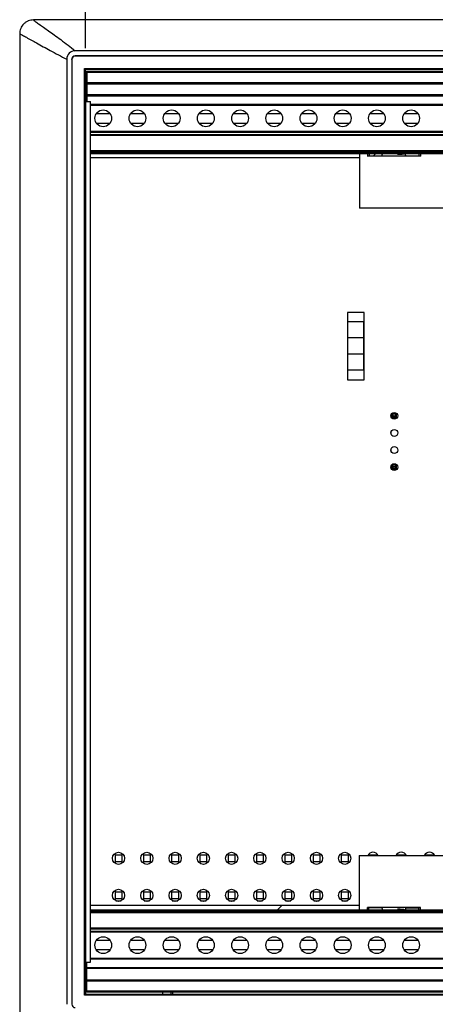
# Model space of a CAD drawing. Header units: inches. Extents: x 0 to 34, y 0 to 22.
# Tile 14 of 37: x 5.4 to 6.7, y 13.2 to 16. Entities that reach past the tile are written whole.
import ezdxf

# ---------------------------------------------------------------- set-up
doc = ezdxf.new("R2010")
doc.units = ezdxf.units.IN
doc.header["$LTSCALE"] = 1.87
doc.header["$MEASUREMENT"] = 0
doc.layers.get('0').update_dxf_attribs({"linetype": 'CONTINUOUS'})
for name, color, linetype in [('02___PRT_ALL_AXES', 7, 'CONTINUOUS'), ('0_COMPONENTS', 7, 'CONTINUOUS'), ('DIMENSIONS', 7, 'CONTINUOUS')]:
    doc.layers.add(name, color=color, linetype=linetype)
doc.styles.get("Standard").update_dxf_attribs({"font": 'txt', "width": 0.8})
doc.dimstyles.new('DIMSTYLE_1', dxfattribs={"dimtxt": 0.125, "dimasz": 0.18, "dimexe": 0.18, "dimexo": 0.0625, "dimgap": 0.09, "dimtad": 0, "dimtih": 1, "dimtoh": 1, "dimlfac": 2, "dimzin": 4, "dimdsep": 46, "dimtxsty": 'STANDARD', "dimblk": '_FILLED', "dimblk1": '_FILLED', "dimblk2": '_FILLED', "dimcen": 0.09, "dimadec": 0, "dimazin": 0, "dimtfac": 1, "dimtofl": 0, "dimtmove": 0, "dimatfit": 3, "dimldrblk": '_FILLED', "dimfxl": 1, "dimtolj": 1, "dimtzin": 4, "dimarcsym": 0})

# ---------------------------------------------------------------- blocks, each defined once
blk = doc.blocks.new('_FILLED')
at = {"color": 0, "linetype": 'BYBLOCK'}
blk.add_solid([(0, 0), (-1, 0.174), (-1, -0.174)], dxfattribs=at)
blk = doc.blocks.new('*D16')
at = {"layer": 'DIMENSIONS', "color": 2, "linetype": 'CONTINUOUS'}
for p, q in [((5.6385, 15.9529), (5.6385, 17.0744)), ((8.4435, 15.9529), (8.4435, 17.0744)), ((5.6385, 16.9494), (6.366, 16.9494)), ((8.4435, 16.9494), (7.716, 16.9494))]:
    blk.add_line(p, q, dxfattribs=at)
at = {"layer": 'DIMENSIONS', "color": 2, "linetype": 'CONTINUOUS', "xscale": 0.18, "yscale": 0.18, "zscale": 0.18, "rotation": 180}
blk.add_blockref('_FILLED', (5.6385, 16.9494), dxfattribs=at)
at = {"layer": 'DIMENSIONS', "color": 2, "linetype": 'CONTINUOUS', "xscale": 0.18, "yscale": 0.18, "zscale": 0.18}
blk.add_blockref('_FILLED', (8.4435, 16.9494), dxfattribs=at)
at = {"layer": 'DIMENSIONS', "color": 2, "linetype": 'CONTINUOUS', "insert": (7.041, 17.0119), "char_height": 0.125, "width": 1.225, "attachment_point": 2, "line_spacing_factor": 0.9}
blk.add_mtext('5.61{\\Ftxt.shx;\\W1.000000;\\H0.125000; }[142.5]', dxfattribs=at)

msp = doc.modelspace()

# ---------------------------------------------------------------- linework, layer by layer
at = {"color": 7, "linetype": 'CONTINUOUS'}
for p, q in [((8.59651, 16.03543), (5.48651, 16.03543)), ((5.44651, 15.99543), (5.44651, 12.91893)), ((5.60901, 15.94517), (5.60901, 15.94543)), ((8.47401, 15.94543), (5.60901, 15.94543)), ((5.58401, 15.92043), (5.58401, 13.15843)), ((5.58427, 15.92043), (5.58401, 15.92043)), ((5.59859, 15.92036), (5.59859, 13.1585)), ((5.59885, 15.92009), (5.59859, 15.92036)), ((5.59885, 15.92009), (5.59885, 13.15876)), ((5.60885, 15.93009), (5.60859, 15.93036)), ((8.47344, 15.93036), (5.60859, 15.93036)), ((8.47318, 15.93009), (5.60885, 15.93009)), ((5.63568, 13.18559), (5.63568, 15.89327)), ((5.63851, 15.89043), (5.63568, 15.89327)), ((5.63568, 15.89327), (8.44635, 15.89327)), ((5.63851, 15.89043), (5.63851, 13.18843)), ((8.44351, 15.89043), (5.63851, 15.89043)), ((5.64376, 15.79693), (5.64376, 15.88545)), ((5.64376, 15.88545), (8.43876, 15.88545)), ((5.64376, 15.88295), (8.43876, 15.88295)), ((5.64376, 15.85295), (8.43876, 15.85295)), ((5.64376, 15.85045), (8.43876, 15.85045)), ((8.43876, 15.84795), (5.64376, 15.84795)), ((5.64376, 15.80695), (5.63851, 15.80695)), ((5.64376, 15.81795), (8.43876, 15.81795)), ((5.64376, 15.81545), (8.43876, 15.81545)), ((8.43876, 15.81295), (5.64376, 15.81295)), ((5.65401, 15.7892), (8.43876, 15.7892)), ((5.65401, 15.7867), (8.43876, 15.7867)), ((5.67061, 15.7617), (5.71092, 15.7617)), ((5.77061, 15.7617), (5.81092, 15.7617)), ((5.87061, 15.7617), (5.91092, 15.7617)), ((5.97061, 15.7617), (6.01092, 15.7617)), ((6.07061, 15.7617), (6.11092, 15.7617)), ((6.17061, 15.7617), (6.21092, 15.7617)), ((6.27061, 15.7617), (6.31092, 15.7617)), ((6.37061, 15.7617), (6.41092, 15.7617)), ((6.47061, 15.7617), (6.51092, 15.7617)), ((6.57061, 15.7617), (6.61092, 15.7617)), ((5.67061, 15.7342), (5.71092, 15.7342)), ((5.77061, 15.7342), (5.81092, 15.7342)), ((5.87061, 15.7342), (5.91092, 15.7342)), ((5.97061, 15.7342), (6.01092, 15.7342)), ((6.07061, 15.7342), (6.11092, 15.7342)), ((6.17061, 15.7342), (6.21092, 15.7342)), ((6.27061, 15.7342), (6.31092, 15.7342)), ((6.37061, 15.7342), (6.41092, 15.7342)), ((6.47061, 15.7342), (6.51092, 15.7342)), ((6.57061, 15.7342), (6.61092, 15.7342)), ((8.43876, 15.7092), (5.65401, 15.7092)), ((8.43876, 15.7067), (5.65401, 15.7067)), ((5.65401, 15.70095), (8.43876, 15.70095)), ((5.65401, 15.69845), (8.43876, 15.69845)), ((8.43876, 15.65295), (5.65401, 15.65295)), ((8.43876, 15.65045), (5.65401, 15.65045)), ((8.43876, 15.64695), (5.65401, 15.64695)), ((8.43876, 15.64445), (5.65401, 15.64445)), ((6.43976, 15.64445), (6.43976, 15.48567)), ((6.46294, 15.64445), (6.46294, 15.63748)), ((6.46294, 15.63748), (6.46789, 15.63863)), ((6.61809, 15.63748), (6.46294, 15.63748)), ((6.46789, 15.64407), (6.46789, 15.63863)), ((6.46792, 15.63853), (6.46789, 15.63863)), ((6.46792, 15.63853), (6.50535, 15.63853)), ((6.50535, 15.63853), (6.50733, 15.64445)), ((6.57567, 15.63853), (6.5737, 15.64445)), ((6.57567, 15.63853), (6.61358, 15.63853)), ((6.61358, 15.6441), (6.61358, 15.63853)), ((6.61358, 15.63853), (6.61809, 15.63748)), ((6.61809, 15.64445), (6.61809, 15.63748)), ((6.84177, 15.48567), (6.43976, 15.48567)), ((6.40441, 15.18088), (6.40441, 14.98403)), ((6.45362, 15.18088), (6.40441, 15.18088)), ((6.45362, 14.98403), (6.45362, 15.18088)), ((6.40539, 15.01159), (6.40539, 15.15332)), ((6.45264, 15.15332), (6.40539, 15.15332)), ((6.45264, 15.01159), (6.45264, 15.15332)), ((6.45264, 15.10607), (6.40539, 15.10607)), ((6.45264, 15.05883), (6.40539, 15.05883)), ((6.45264, 15.01159), (6.40539, 15.01159)), ((6.40441, 14.98403), (6.45362, 14.98403)), ((6.53214, 14.87571), (6.53214, 14.88119)), ((6.53489, 14.88508), (6.53489, 14.87183)), ((6.54814, 14.88508), (6.53489, 14.88508)), ((6.53489, 14.88508), (6.53851, 14.88145)), ((6.53851, 14.87545), (6.53851, 14.88145)), ((6.53851, 14.88145), (6.54451, 14.88145)), ((6.54451, 14.88145), (6.54814, 14.88508)), ((6.54451, 14.88145), (6.54451, 14.87545)), ((6.54814, 14.87183), (6.54814, 14.88508)), ((6.53851, 14.87545), (6.53489, 14.87183)), ((6.54814, 14.87183), (6.53489, 14.87183)), ((6.54451, 14.87545), (6.53851, 14.87545)), ((6.54451, 14.87545), (6.54814, 14.87183)), ((6.53214, 14.82571), (6.53214, 14.83119)), ((6.53214, 14.77571), (6.53214, 14.78119)), ((6.53489, 14.73508), (6.53489, 14.72183)), ((6.54814, 14.73508), (6.53489, 14.73508)), ((6.53489, 14.73508), (6.53851, 14.73145)), ((6.54451, 14.73145), (6.54814, 14.73508)), ((6.54814, 14.72183), (6.54814, 14.73508)), ((6.53214, 14.72571), (6.53214, 14.73119)), ((6.53851, 14.72545), (6.53489, 14.72183)), ((6.54814, 14.72183), (6.53489, 14.72183)), ((6.53851, 14.72545), (6.53851, 14.73145)), ((6.53851, 14.73145), (6.54451, 14.73145)), ((6.54451, 14.72545), (6.53851, 14.72545)), ((6.54451, 14.73145), (6.54451, 14.72545)), ((6.54451, 14.72545), (6.54814, 14.72183)), ((5.72537, 13.59526), (5.74506, 13.59526)), ((5.72537, 13.59526), (5.72537, 13.57104)), ((5.74506, 13.59526), (5.74506, 13.57064)), ((5.80805, 13.59526), (5.82773, 13.59526)), ((5.80805, 13.59526), (5.80805, 13.57102)), ((5.82773, 13.59526), (5.82773, 13.57066)), ((5.89073, 13.59526), (5.91041, 13.59526)), ((5.89073, 13.59526), (5.89073, 13.571)), ((5.91041, 13.59526), (5.91041, 13.57068)), ((5.9734, 13.59526), (5.99309, 13.59526)), ((5.9734, 13.59526), (5.9734, 13.57099)), ((5.99309, 13.59526), (5.99309, 13.5707)), ((6.05608, 13.59526), (6.07577, 13.59526)), ((6.05608, 13.59526), (6.05608, 13.57097)), ((6.07577, 13.59526), (6.07577, 13.57071)), ((6.13876, 13.59526), (6.15844, 13.59526)), ((6.13876, 13.59526), (6.13876, 13.57095)), ((6.15844, 13.59526), (6.15844, 13.57073)), ((6.22143, 13.59526), (6.24112, 13.59526)), ((6.22143, 13.59526), (6.22143, 13.57093)), ((6.24112, 13.59526), (6.24112, 13.57075)), ((6.30411, 13.59526), (6.3238, 13.59526)), ((6.30411, 13.59526), (6.30411, 13.57091)), ((6.3238, 13.59526), (6.3238, 13.57077)), ((6.38679, 13.59526), (6.40647, 13.59526)), ((6.38679, 13.59526), (6.38679, 13.5709)), ((6.40647, 13.59526), (6.40647, 13.57079)), ((6.43926, 13.59374), (6.84127, 13.59374)), ((6.43926, 13.59374), (6.43926, 13.43495)), ((6.46947, 13.59526), (6.48915, 13.59526)), ((6.46947, 13.59526), (6.46947, 13.59374)), ((6.48915, 13.59526), (6.48915, 13.59374)), ((6.55214, 13.59526), (6.57183, 13.59526)), ((6.55214, 13.59526), (6.55214, 13.59374)), ((6.57183, 13.59526), (6.57183, 13.59374)), ((6.63482, 13.59526), (6.65451, 13.59526)), ((6.63482, 13.59526), (6.63482, 13.59374)), ((6.65451, 13.59526), (6.65451, 13.59374)), ((5.72537, 13.57558), (5.74506, 13.57558)), ((5.80805, 13.57558), (5.82773, 13.57558)), ((5.89073, 13.57558), (5.91041, 13.57558)), ((5.9734, 13.57558), (5.99309, 13.57558)), ((6.05608, 13.57558), (6.07577, 13.57558)), ((6.13876, 13.57558), (6.15844, 13.57558)), ((6.22143, 13.57558), (6.24112, 13.57558)), ((6.30411, 13.57558), (6.3238, 13.57558)), ((6.38679, 13.57558), (6.40647, 13.57558)), ((5.72537, 13.49111), (5.72537, 13.46279)), ((5.72537, 13.487), (5.74506, 13.487)), ((5.74506, 13.49151), (5.74506, 13.46239)), ((5.80805, 13.49113), (5.80805, 13.46277)), ((5.80805, 13.487), (5.82773, 13.487)), ((5.82773, 13.49149), (5.82773, 13.46241)), ((5.89073, 13.49115), (5.89073, 13.46275)), ((5.89073, 13.487), (5.91041, 13.487)), ((5.91041, 13.49148), (5.91041, 13.46243)), ((5.9734, 13.49117), (5.9734, 13.46274)), ((5.9734, 13.487), (5.99309, 13.487)), ((5.99309, 13.49146), (5.99309, 13.46245)), ((6.05608, 13.49119), (6.05608, 13.46272)), ((6.05608, 13.487), (6.07577, 13.487)), ((6.07577, 13.49144), (6.07577, 13.46246)), ((6.13876, 13.4912), (6.13876, 13.4627)), ((6.13876, 13.487), (6.15844, 13.487)), ((6.15844, 13.49142), (6.15844, 13.46248)), ((6.22143, 13.49122), (6.22143, 13.46268)), ((6.22143, 13.487), (6.24112, 13.487)), ((6.24112, 13.4914), (6.24112, 13.4625)), ((6.30411, 13.49124), (6.30411, 13.46266)), ((6.30411, 13.487), (6.3238, 13.487)), ((6.3238, 13.49139), (6.3238, 13.46252)), ((6.38679, 13.49126), (6.38679, 13.46265)), ((6.38679, 13.487), (6.40647, 13.487)), ((6.40647, 13.49137), (6.40647, 13.46254)), ((5.72537, 13.46731), (5.74506, 13.46731)), ((5.72745, 13.4614), (5.74358, 13.4614)), ((5.80805, 13.46731), (5.82773, 13.46731)), ((5.8101, 13.4614), (5.82623, 13.4614)), ((5.89073, 13.46731), (5.91041, 13.46731)), ((5.89275, 13.4614), (5.90888, 13.4614)), ((5.9734, 13.46731), (5.99309, 13.46731)), ((5.9754, 13.4614), (5.99153, 13.4614)), ((6.05608, 13.46731), (6.07577, 13.46731)), ((6.05805, 13.4614), (6.07418, 13.4614)), ((6.13876, 13.46731), (6.15844, 13.46731)), ((6.1407, 13.4614), (6.15683, 13.4614)), ((6.22143, 13.46731), (6.24112, 13.46731)), ((6.22335, 13.4614), (6.23948, 13.4614)), ((6.30411, 13.46731), (6.3238, 13.46731)), ((6.306, 13.4614), (6.32213, 13.4614)), ((6.38679, 13.46731), (6.40647, 13.46731)), ((6.38865, 13.4614), (6.40478, 13.4614)), ((6.61809, 13.44192), (6.46294, 13.44192)), ((6.46294, 13.44192), (6.46745, 13.44088)), ((6.46294, 13.43495), (6.46294, 13.44192)), ((6.50535, 13.44088), (6.46742, 13.44088)), ((6.46742, 13.4353), (6.46742, 13.44088)), ((6.50535, 13.44088), (6.50733, 13.43495)), ((6.57567, 13.44088), (6.5737, 13.43495)), ((6.57567, 13.44088), (6.61358, 13.44088)), ((6.61358, 13.44088), (6.61809, 13.44192)), ((6.61358, 13.4353), (6.61358, 13.44088)), ((6.61809, 13.43495), (6.61809, 13.44192)), ((5.65401, 13.43495), (8.43826, 13.43495)), ((5.65401, 13.43245), (8.43826, 13.43245)), ((5.65401, 13.42895), (8.43826, 13.42895)), ((5.65401, 13.42645), (8.43826, 13.42645)), ((8.43826, 13.38095), (5.65401, 13.38095)), ((8.43826, 13.37845), (5.65401, 13.37845)), ((5.65401, 13.3727), (8.43826, 13.3727)), ((5.65401, 13.3702), (8.43826, 13.3702)), ((5.71092, 13.3452), (5.67061, 13.3452)), ((5.81092, 13.3452), (5.77061, 13.3452)), ((5.91092, 13.3452), (5.87061, 13.3452)), ((6.01092, 13.3452), (5.97061, 13.3452)), ((6.11092, 13.3452), (6.07061, 13.3452)), ((6.21092, 13.3452), (6.17061, 13.3452)), ((6.31092, 13.3452), (6.27061, 13.3452)), ((6.41092, 13.3452), (6.37061, 13.3452)), ((6.51092, 13.3452), (6.47061, 13.3452)), ((6.61092, 13.3452), (6.57061, 13.3452)), ((5.71092, 13.3177), (5.67061, 13.3177)), ((5.81092, 13.3177), (5.77061, 13.3177)), ((5.91092, 13.3177), (5.87061, 13.3177)), ((6.01092, 13.3177), (5.97061, 13.3177)), ((6.11092, 13.3177), (6.07061, 13.3177)), ((6.21092, 13.3177), (6.17061, 13.3177)), ((6.31092, 13.3177), (6.27061, 13.3177)), ((6.41092, 13.3177), (6.37061, 13.3177)), ((6.51092, 13.3177), (6.47061, 13.3177)), ((6.61092, 13.3177), (6.57061, 13.3177)), ((5.63851, 13.27095), (5.64326, 13.27095)), ((5.64326, 13.26429), (5.64326, 13.28193)), ((5.64326, 13.26645), (8.43826, 13.26645)), ((8.43826, 13.2927), (5.65401, 13.2927)), ((8.43826, 13.2902), (5.65401, 13.2902)), ((5.64326, 13.26395), (8.43826, 13.26395)), ((5.64326, 13.19395), (5.64326, 13.26395)), ((8.43826, 13.22895), (5.64326, 13.22895)), ((8.43826, 13.22645), (5.64326, 13.22645)), ((5.63851, 13.18843), (5.63568, 13.18559)), ((8.44635, 13.18559), (5.63568, 13.18559)), ((5.63851, 13.18843), (8.44351, 13.18843)), ((8.43826, 13.19645), (5.64326, 13.19645)), ((8.43826, 13.19395), (5.64326, 13.19395)), ((5.86541, 13.18843), (5.86541, 13.19395)), ((5.89441, 13.18843), (5.89441, 13.19395)), ((5.59885, 13.15876), (5.59859, 13.1585))]:
    msp.add_line(p, q, dxfattribs=at)
at = {"color": 3, "linetype": 'CONTINUOUS'}
msp.add_line((5.88941, 13.18843), (5.88941, 13.19395), dxfattribs=at)
at = {"color": 7, "linetype": 'CONTINUOUS'}
for centre in [(5.69076, 15.74795), (5.79076, 15.74795), (5.89076, 15.74795), (5.99076, 15.74795), (6.09076, 15.74795), (6.19076, 15.74795), (6.29076, 15.74795), (6.39076, 15.74795), (6.49076, 15.74795), (6.59076, 15.74795), (5.69076, 13.33145), (5.79076, 13.33145), (5.89076, 13.33145), (5.99076, 13.33145), (6.09076, 13.33145), (6.19076, 13.33145), (6.29076, 13.33145), (6.39076, 13.33145), (6.49076, 13.33145), (6.59076, 13.33145)]:
    msp.add_circle(centre, 0.0245, dxfattribs=at)
msp.add_arc((5.60901, 15.92043), 0.025, 90, 180, dxfattribs=at)
for centre, major_axis, ratio, start_param, end_param in [((5.60859, 15.92035), (-0.00707, 0.00707), 0.9996955, -0.7852459, 0.7852459), ((5.60885, 15.92009), (-0.00707, 0.00707), 0.9996955, -0.7852459, 0.7852459), ((6.54051, 15.64445), (0.03, 0), 0.0524078, -1.225954, -0.0000023), ((6.54051, 13.43495), (0.03, 0), 0.0524078, 0.0000023, 1.225954), ((5.60885, 13.15877), (-0.00707, -0.00707), 0.9996955, -0.7852459, 0.7852459)]:
    msp.add_ellipse(centre, major_axis=major_axis, ratio=ratio, start_param=start_param, end_param=end_param, dxfattribs=at)
for points, knots in [([(5.48651, 16.03543), (5.48149, 16.03543), (5.4737, 16.03394), (5.46442, 16.02909), (5.45599, 16.02231), (5.45009, 16.013), (5.44707, 16.00299), (5.44651, 15.9979), (5.44651, 15.99543)], [0, 0, 0, 0, 0.2407643, 0.3694125, 0.4996788, 0.756448, 0.8813246, 1, 1, 1, 1]), ([(5.48651, 16.03543), (5.48895, 16.03352), (5.49474, 16.02925), (5.50471, 16.02215), (5.51706, 16.01343), (5.53166, 16.00309), (5.54836, 15.99109), (5.57455, 15.97192), (5.59493, 15.95643), (5.60901, 15.94543)], [0, 0, 0, 0, 0.0611325, 0.1418705, 0.2415423, 0.3594593, 0.4949343, 0.6472903, 1, 1, 1, 1]), ([(5.44651, 15.99543), (5.44933, 15.99393), (5.45584, 15.99039), (5.47227, 15.98131), (5.49903, 15.96644), (5.5383, 15.94489), (5.56776, 15.92906), (5.58401, 15.92043)], [0, 0, 0, 0, 0.0611191, 0.1418881, 0.359581, 0.647479, 1, 1, 1, 1])]:
    msp.add_open_spline(points, degree=3, knots=knots, dxfattribs=at)
at = {"layer": '02___PRT_ALL_AXES', "color": 7, "linetype": 'CONTINUOUS'}
for p, q in [((5.63851, 15.79693), (5.65401, 15.79693)), ((5.65401, 13.28193), (5.65401, 15.79693)), ((5.63851, 13.28193), (5.65401, 13.28193))]:
    msp.add_line(p, q, dxfattribs=at)
at = {"layer": '0_COMPONENTS', "color": 7, "linetype": 'CONTINUOUS'}
msp.add_line((5.63901, 15.81595), (5.63901, 15.89043), dxfattribs=at)
at = {"layer": '0_COMPONENTS', "color": 4, "linetype": 'CONTINUOUS'}
for p, q in [((5.63901, 15.81595), (5.63901, 15.80695)), ((5.64376, 15.81595), (5.63901, 15.81595)), ((5.65401, 15.63345), (6.43976, 15.63345)), ((5.65401, 13.44845), (6.43926, 13.44845))]:
    msp.add_line(p, q, dxfattribs=at)
at = {"layer": '0_COMPONENTS', "color": 2, "linetype": 'CONTINUOUS'}
for p, q in [((6.48063, 15.63853), (6.48655, 15.64445)), ((6.20038, 13.43495), (6.21388, 13.44845))]:
    msp.add_line(p, q, dxfattribs=at)
at = {"layer": '0_COMPONENTS', "color": 7, "linetype": 'CONTINUOUS'}
for centre, radius in [((6.54151, 14.87845), 0.01), ((6.54151, 14.82845), 0.01), ((6.54151, 14.77845), 0.01), ((6.54151, 14.72845), 0.01), ((5.73551, 13.5852), 0.01775), ((5.81816, 13.5852), 0.01775), ((5.90081, 13.5852), 0.01775), ((5.98346, 13.5852), 0.01775), ((6.06611, 13.5852), 0.01775), ((6.14876, 13.5852), 0.01775), ((6.23141, 13.5852), 0.01775), ((6.31406, 13.5852), 0.01775), ((6.39671, 13.5852), 0.01775), ((5.73551, 13.47695), 0.01775), ((5.81816, 13.47695), 0.01775), ((5.90081, 13.47695), 0.01775), ((5.98346, 13.47695), 0.01775), ((6.06611, 13.47695), 0.01775), ((6.14876, 13.47695), 0.01775), ((6.23141, 13.47695), 0.01775), ((6.31406, 13.47695), 0.01775), ((6.39671, 13.47695), 0.01775)]:
    msp.add_circle(centre, radius, dxfattribs=at)
for centre in [(6.47936, 13.5852), (6.56201, 13.5852), (6.64466, 13.5852)]:
    msp.add_arc(centre, 0.01775, 29.26107, 150.73893, dxfattribs=at)

# ---------------------------------------------------------------- dimensions: what is measured, and where the dimension line sits
at = {"layer": 'DIMENSIONS', "color": 2, "linetype": 'CONTINUOUS'}
dim = msp.add_linear_dim(base=(8.44351, 16.94943), p1=(5.63851, 15.95293), p2=(8.44351, 15.95293), dimstyle='DIMSTYLE_1', dxfattribs=at)
dim.commit()
dim.dimension.update_dxf_attribs({"geometry": '*D16', "text_midpoint": (6.91601, 16.94943), "dimtype": 160})

doc.saveas('drawing.dxf')
